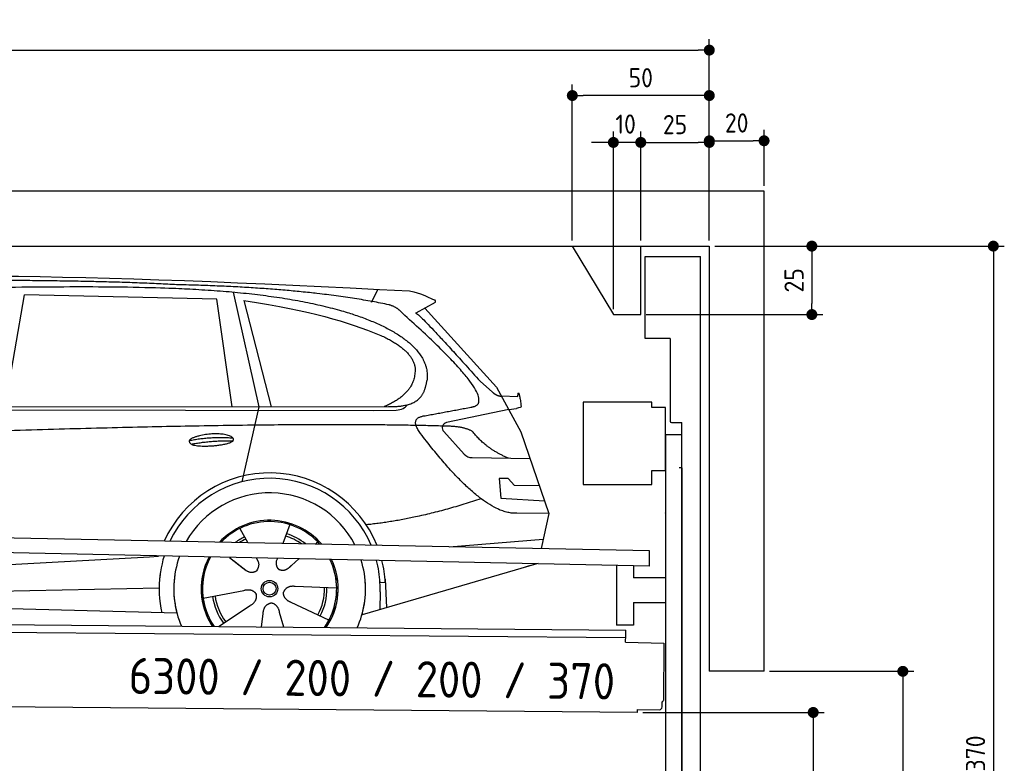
# Model space of a CAD drawing. Header units: millimetres. Extents: x -411 to 6777, y 0 to 6727.
# Tile 6 of 6: x 3183 to 6777, y 4015 to 6727. Entities that reach past the tile are written whole.
import ezdxf

# ---------------------------------------------------------------- set-up
doc = ezdxf.new("R2010")
doc.units = ezdxf.units.MM
doc.layers.add('4', color=3, linetype='Continuous')
for name, color, linetype, lineweight in [('car', 10, 'Continuous', 25), ('Freiraum', 7, 'Continuous', 25), ('Gebäude', 7, 'Continuous', 25), ('Logo', 7, 'Continuous', 25), ('Plattform', 7, 'Continuous', 25), ('Ständer vorne', 7, 'Continuous', 25), ('Tor', 200, 'Continuous', 25)]:
    doc.layers.add(name, color=color, linetype=linetype, lineweight=lineweight)
doc.styles.get("Standard").update_dxf_attribs({"font": 'ISOCP.SHX'})
doc.dimstyles.new('GEN-ISO', dxfattribs={"dimscale": 20, "dimtxt": 3.5, "dimasz": 2, "dimexe": 2, "dimexo": 1, "dimgap": 1.5, "dimtad": 1, "dimdec": 1, "dimlfac": 0.1, "dimdsep": 46, "dimtxsty": 'STANDARD', "dimblk": 'PUNKT', "dimcen": 2, "dimclrd": 256, "dimclre": 256, "dimclrt": 2, "dimadec": 0, "dimazin": 0, "dimtp": 0.1, "dimtm": 0.1, "dimtfac": 0.71, "dimtdec": 1, "dimtmove": 2, "dimatfit": 3, "dimldrblk": 'PUNKT', "dimfxl": 2, "dimtolj": 1, "dimarcsym": 0})

# ---------------------------------------------------------------- blocks, each defined once
blk = doc.blocks.new('PUNKT')
at = {"layer": '4', "color": 0, "linetype": 'ByBlock'}
blk.add_line((-0.5, 0), (-1, 0), dxfattribs=at)
at = {"layer": '4', "color": 0, "linetype": 'ByBlock', "const_width": 0.5}
blk.add_lwpolyline([(-0.25, 0, 1), (0.25, 0, 1)], format="xyb", close=True, dxfattribs=at)
blk = doc.blocks.new('*D239')
at = {"layer": '4', "lineweight": -2, "transparency": 16777216}
for p, q in [((5720, 5900.9), (6776.9, 5900.9)), ((6736.9, 5860.9), (6736.9, 2240)), ((6295.4, 2200), (6776.9, 2200))]:
    blk.add_line(p, q, dxfattribs=at)
at = {"layer": 'Defpoints', "color": 0, "transparency": 16777216}
for p in [(5700, 5900.9), (6275.4, 2200), (6736.9, 2200)]:
    blk.add_point(p, dxfattribs=at)
at = {"layer": '4', "lineweight": -2, "transparency": 16777216, "xscale": 40, "yscale": 40, "zscale": 40}
for p, rotation in [((6736.9, 5900.9), 90), ((6736.9, 2200), 270)]:
    blk.add_blockref('PUNKT', p, dxfattribs=dict(at, rotation=rotation))
at = {"layer": '4', "color": 2, "transparency": 16777216, "insert": (6671.9, 4050.4), "char_height": 70, "attachment_point": 5, "rotation": 90}
blk.add_mtext('370', dxfattribs=at)
blk = doc.blocks.new('*D241')
at = {"layer": '4', "lineweight": -2, "transparency": 16777216}
for p, q in [((5920, 4350), (6446.5, 4350)), ((6406.5, 4310), (6406.5, 2240)), ((6295.4, 2200), (6446.5, 2200))]:
    blk.add_line(p, q, dxfattribs=at)
at = {"layer": 'Defpoints', "color": 0, "transparency": 16777216}
for p in [(5900, 4350), (6275.4, 2200), (6406.5, 2200)]:
    blk.add_point(p, dxfattribs=at)
at = {"layer": '4', "lineweight": -2, "transparency": 16777216, "xscale": 40, "yscale": 40, "zscale": 40}
for p, rotation in [((6406.5, 4350), 90), ((6406.5, 2200), 270)]:
    blk.add_blockref('PUNKT', p, dxfattribs=dict(at, rotation=rotation))
at = {"layer": '4', "color": 2, "transparency": 16777216, "insert": (6341.5, 3275), "char_height": 70, "attachment_point": 5, "rotation": 90}
blk.add_mtext('H2', dxfattribs=at)
blk = doc.blocks.new('*D242')
at = {"layer": '4', "lineweight": -2, "transparency": 16777216}
for p, q in [((200, 5920.9), (200, 6655.8)), ((5700, 6120.9), (5700, 6655.8)), ((240, 6615.8), (5660, 6615.8))]:
    blk.add_line(p, q, dxfattribs=at)
at = {"layer": 'Defpoints', "color": 0, "transparency": 16777216}
for p in [(5700, 6615.8), (5700, 6100.9), (200, 5900.9)]:
    blk.add_point(p, dxfattribs=at)
at = {"layer": '4', "lineweight": -2, "transparency": 16777216, "xscale": 40, "yscale": 40, "zscale": 40, "rotation": 180}
blk.add_blockref('PUNKT', (200, 6615.8), dxfattribs=at)
at = {"layer": '4', "lineweight": -2, "transparency": 16777216, "xscale": 40, "yscale": 40, "zscale": 40}
blk.add_blockref('PUNKT', (5700, 6615.8), dxfattribs=at)
at = {"layer": '4', "color": 2, "transparency": 16777216, "insert": (2950, 6680.8), "char_height": 70, "attachment_point": 5}
blk.add_mtext('550', dxfattribs=at)
blk = doc.blocks.new('*D243')
at = {"layer": '4', "lineweight": -2, "transparency": 16777216}
for p, q in [((5457.5, 4200), (6119.3, 4200)), ((6079.3, 4160), (6079.3, 2240)), ((6099.3, 2200), (6119.3, 2200))]:
    blk.add_line(p, q, dxfattribs=at)
at = {"layer": 'Defpoints', "color": 0, "transparency": 16777216}
for p in [(5437.5, 4200), (6079.3, 2200), (6079.3, 2200)]:
    blk.add_point(p, dxfattribs=at)
at = {"layer": '4', "lineweight": -2, "transparency": 16777216, "xscale": 40, "yscale": 40, "zscale": 40}
for p, rotation in [((6079.3, 4200), 90), ((6079.3, 2200), 270)]:
    blk.add_blockref('PUNKT', p, dxfattribs=dict(at, rotation=rotation))
at = {"layer": '4', "color": 2, "transparency": 16777216, "insert": (6004.7, 3109.2), "char_height": 70, "attachment_point": 5, "rotation": 90}
blk.add_mtext('200', dxfattribs=at)
blk = doc.blocks.new('*D244')
at = {"layer": '4', "lineweight": -2, "transparency": 16777216}
for p, q in [((5450, 6121.3), (5450, 6319.1)), ((5700, 6120.9), (5700, 6319.1)), ((5490, 6279.1), (5660, 6279.1))]:
    blk.add_line(p, q, dxfattribs=at)
at = {"layer": 'Defpoints', "color": 0, "transparency": 16777216}
for p in [(5700, 6279.1), (5450, 6101.3), (5700, 6100.9)]:
    blk.add_point(p, dxfattribs=at)
at = {"layer": '4', "lineweight": -2, "transparency": 16777216, "xscale": 40, "yscale": 40, "zscale": 40, "rotation": 180}
blk.add_blockref('PUNKT', (5450, 6279.1), dxfattribs=at)
at = {"layer": '4', "lineweight": -2, "transparency": 16777216, "xscale": 40, "yscale": 40, "zscale": 40}
blk.add_blockref('PUNKT', (5700, 6279.1), dxfattribs=at)
at = {"layer": '4', "color": 2, "transparency": 16777216, "insert": (5575, 6344.2), "char_height": 70, "attachment_point": 5}
blk.add_mtext('25', dxfattribs=at)
blk = doc.blocks.new('*D245')
at = {"layer": '4', "lineweight": -2, "transparency": 16777216}
for p, q in [((5200, 5920.9), (5200, 6490.1)), ((5700, 5920.9), (5700, 6490.1)), ((5660, 6450.1), (5240, 6450.1))]:
    blk.add_line(p, q, dxfattribs=at)
at = {"layer": 'Defpoints', "color": 0, "transparency": 16777216}
for p in [(5200, 6450.1), (5200, 5900.9), (5700, 5900.9)]:
    blk.add_point(p, dxfattribs=at)
at = {"layer": '4', "lineweight": -2, "transparency": 16777216, "xscale": 40, "yscale": 40, "zscale": 40, "rotation": 180}
blk.add_blockref('PUNKT', (5200, 6450.1), dxfattribs=at)
at = {"layer": '4', "lineweight": -2, "transparency": 16777216, "xscale": 40, "yscale": 40, "zscale": 40}
blk.add_blockref('PUNKT', (5700, 6450.1), dxfattribs=at)
at = {"layer": '4', "color": 2, "transparency": 16777216, "insert": (5450, 6515.1), "char_height": 70, "attachment_point": 5}
blk.add_mtext('50', dxfattribs=at)
blk = doc.blocks.new('*D246')
at = {"layer": '4', "lineweight": -2, "transparency": 16777216}
for p, q in [((5720, 5900.9), (6114.4, 5900.9)), ((6074.4, 5860.9), (6074.4, 5691.3)), ((5470, 5651.3), (6114.4, 5651.3))]:
    blk.add_line(p, q, dxfattribs=at)
at = {"layer": 'Defpoints', "color": 0, "transparency": 16777216}
for p in [(5700, 5900.9), (5450, 5651.3), (6074.4, 5651.3)]:
    blk.add_point(p, dxfattribs=at)
at = {"layer": '4', "lineweight": -2, "transparency": 16777216, "xscale": 40, "yscale": 40, "zscale": 40}
for p, rotation in [((6074.4, 5900.9), 90), ((6074.4, 5651.3), 270)]:
    blk.add_blockref('PUNKT', p, dxfattribs=dict(at, rotation=rotation))
at = {"layer": '4', "color": 2, "transparency": 16777216, "insert": (6009.4, 5776.1), "char_height": 70, "attachment_point": 5, "rotation": 90}
blk.add_mtext('25', dxfattribs=at)
blk = doc.blocks.new('*D247')
at = {"layer": '4', "lineweight": -2, "transparency": 16777216}
for p, q in [((5350, 5671.3), (5350, 6319.1)), ((5450, 5920.9), (5450, 6319.1)), ((5310, 6279.1), (5270, 6279.1)), ((5450, 6279.1), (5350, 6279.1)), ((5490, 6279.1), (5530, 6279.1))]:
    blk.add_line(p, q, dxfattribs=at)
at = {"layer": 'Defpoints', "color": 0, "transparency": 16777216}
for p in [(5350, 6279.1), (5450, 5900.9), (5350, 5651.3)]:
    blk.add_point(p, dxfattribs=at)
at = {"layer": '4', "lineweight": -2, "transparency": 16777216, "xscale": 40, "yscale": 40, "zscale": 40}
blk.add_blockref('PUNKT', (5350, 6279.1), dxfattribs=at)
at = {"layer": '4', "lineweight": -2, "transparency": 16777216, "xscale": 40, "yscale": 40, "zscale": 40, "rotation": 180}
blk.add_blockref('PUNKT', (5450, 6279.1), dxfattribs=at)
at = {"layer": '4', "color": 2, "transparency": 16777216, "insert": (5394.7, 6346.1), "char_height": 70, "attachment_point": 5}
blk.add_mtext('10', dxfattribs=at)
blk = doc.blocks.new('Car')
at = {"layer": 'car'}
for p, q in [((3080.9, 5343.1), (3148, 5752.9)), ((3849.6, 5743), (3148, 5752.9)), ((3909.7, 5769.5), (4006.4, 5352.1)), ((4415, 5736.7), (4438.8, 5784.2)), ((3909.2, 5351.1), (3849.6, 5743)), ((3949.3, 5738.8), (4052.4, 5352.5)), ((4646.5, 5738.1), (4576.5, 5698.9)), ((4609.7, 5717.5), (4874.1, 5431.6)), ((4813.7, 5452.7), (4859.4, 5412.8)), ((4874.1, 5431.6), (4964.7, 5269.4)), ((4892, 5399.6), (4952.2, 5397.5)), ((1829, 5331), (4480.8, 5356.7)), ((1782.1, 5321.7), (4425.3, 5342.7)), ((4006.4, 5352.1), (3948, 5077.8)), ((4425.3, 5342.7), (4508.2, 5344.1)), ((4919.4, 5350.5), (4693, 5300.6)), ((4919.4, 5350.5), (4947.1, 5354.5)), ((4682.6, 5267.5), (4757.7, 5186.3)), ((4964.7, 5269.4), (5069.1, 4971.8)), ((4786.9, 5173.4), (4998.6, 5172.6)), ((4919.4, 5098.5), (4886.7, 5098.5)), ((4886.7, 5098.5), (4893.6, 5027)), ((4943.2, 5072.7), (4919.4, 5098.5)), ((5033.7, 5072.7), (4943.2, 5072.7)), ((4893.6, 5027), (5052.7, 5018.5)), ((5069.1, 4971.8), (4952.2, 4972.2)), ((5069.1, 4971.8), (5042.4, 4843.9)), ((3941.9, 4907.6), (3971.5, 4855.4)), ((4124.1, 4923), (4099.2, 4854)), ((3970.2, 4857.8), (3971.5, 4855.4)), ((4226.2, 4861.2), (4218.5, 4852.7)), ((4706.5, 4847.5), (5049.6, 4878.4)), ((1744.4, 4681.9), (3613.3, 4801.2)), ((3613.3, 4801.2), (3645.8, 4803.2)), ((3905.2, 4801.6), (3956.8, 4761.5)), ((3919.6, 4790.6), (3966.2, 4754.4)), ((4002.5, 4800.5), (4008.7, 4789.5)), ((4079.6, 4799.6), (4075.9, 4789.2)), ((4158.3, 4798.6), (4131.6, 4774.6)), ((5026.5, 4788.4), (4390.5, 4597)), ((5031.2, 4789.8), (4987.4, 4776.7)), ((4474.4, 4715.1), (4455.2, 4713.9)), ((4473.6, 4727.1), (4480.2, 4624)), ((1764.2, 4630), (3649.6, 4688.6)), ((3810, 4651.5), (3958.4, 4681.8)), ((4297.1, 4692.7), (4145.8, 4697.7)), ((4455.9, 4681.4), (4454.8, 4616.4)), ((4269.9, 4576.5), (4132.1, 4639.2)), ((1665.7, 4631.7), (3714.7, 4597)), ((3867.2, 4548.9), (3981.6, 4626.5)), ((4105, 4549), (4089.6, 4602.5)), ((4024.3, 4549), (4029.8, 4597.4))]:
    blk.add_line(p, q, dxfattribs=at)
for radius in [30.1, 23.6]:
    blk.add_circle((4052.2, 4688.8), radius, dxfattribs=at)
for centre, radius, start, end in [((4697.3, 5281), 20, 102.4358, 222.7473), ((4787, 5213.4), 40, 222.7473, 269.7861), ((4052.6, 4688.2), 422.7, 22.5487, 156.2143), ((4052.6, 4688.2), 403.4, 23.7263, 155.0367), ((4052.6, 4688.2), 350, 27.7494, 151.0136), ((4052.6, 4688.2), 250, 41.078, 137.685), ((4052.2, 4688.8), 245, 41.9641, 136.7989), ((4052.2, 4688.8), 209.6, 51.6404, 73.3995), ((4052.2, 4688.8), 209.6, 116.262, 127.1225), ((4052.2, 4688.8), 200.6, 116.1152, 123.6695), ((4052.2, 4688.8), 200.6, 55.0934, 73.5463), ((4052.6, 4688.2), 422.7, 164.0109, 164.2126), ((4052.6, 4688.2), 403.4, 163.2593, 179.9464), ((4052.6, 4688.2), 350, 160.7243, 195.1055), ((4052.6, 4688.2), 250, 152.8016, 213.8648), ((4052.2, 4688.8), 245, 152.3519, 188.7348), ((4052.6, 4688.2), 250, 326.1848, 25.8498), ((4052.6, 4688.2), 250, 326.1848, 25.8498), ((4052.2, 4688.8), 245, 0.9266, 26.2995), ((4052.6, 4688.2), 350, 344.8945, 17.9271), ((4052.6, 4688.2), 403.4, 3.6504, 15.3921), ((4052.6, 4688.2), 422.7, 3.6504, 14.6404), ((4052.6, 4688.2), 403.4, 173.0827, 193.1146), ((4052.6, 4688.2), 350, 172.1254, 203.4635), ((4052.6, 4688.2), 250, 169.2195, 213.8648), ((4052.2, 4688.8), 245, 169.1336, 214.8006), ((4052.2, 4688.8), 245, 325.2489, 9.5178), ((4052.6, 4688.2), 250, 326.1848, 9.4319), ((4052.6, 4688.2), 350, 336.586, 6.526), ((4052.6, 4688.2), 403.4, 359.0315, 5.5686), ((4052.6, 4688.2), 422.7, 3.6504, 3.7403), ((4052.2, 4688.8), 200.6, 332.1152, 1.5463), ((4052.2, 4688.8), 209.6, 332.262, 1.3995), ((4052.2, 4688.8), 209.6, 188.262, 217.3995), ((4052.2, 4688.8), 200.6, 188.1152, 217.5463)]:
    blk.add_arc(centre, radius, start, end, dxfattribs=at)
for points, degree in [([(2207.9, 5772.9), (2494.9, 5837.1), (3380, 5831.9), (4552.5, 5779.4)], 3), ([(3702.6, 5794.3), (3354.2, 5810.5), (2738.3, 5800.1)], 2), ([(4478.1, 5728.3), (4177, 5788.2), (3702.6, 5794.3)], 2), ([(4552.5, 5779.4), (4599.3, 5770.4), (4608.3, 5762.2), (4645.8, 5746.7)], 3), ([(3949.3, 5738.8), (4203.7, 5702.2), (4317.2, 5667.6), (4450.5, 5616.1)], 3), ([(4527.8, 5698), (4509.7, 5719.7), (4478.1, 5728.3)], 2), ([(4646.5, 5738.1), (4648.2, 5739.7), (4648.9, 5742.8), (4648.3, 5745.6), (4645.8, 5746.7)], 4), ([(4792.7, 5360), (4881.9, 5388.8), (4527.8, 5698)], 2), ([(4576.5, 5698.9), (4584.3, 5703.3), (4813.7, 5452.7)], 2), ([(4450.5, 5616.1), (4565.1, 5565.1), (4575.8, 5500.1)], 2), ([(4575.8, 5500.1), (4581.5, 5405.6), (4464.2, 5356.5)], 2), ([(4480.8, 5356.7), (4530.9, 5357.2), (4603.9, 5362.5), (4611.6, 5409.4), (4619.8, 5452.6)], 4), ([(4859.4, 5412.8), (4867.7, 5405.6), (4881, 5398), (4890, 5398), (4892, 5399.6)], 4), ([(4952.2, 5397.5), (4953.4, 5436.4), (4964.7, 5362.2)], 2), ([(4508.2, 5344.1), (4527.5, 5344.9), (4542.2, 5354), (4549.4, 5364.3)], 3), ([(4579.4, 5377.2), (4579.5, 5377.3), (4579.6, 5377.3), (4579.6, 5377.3)], 3), ([(4964.7, 5362.2), (4965, 5358.5), (4959.4, 5356.8), (4947.1, 5354.5)], 3), ([(4598.5, 5259.2), (4554.2, 5317.5), (4614.1, 5324.7)], 2), ([(4700.1, 5287), (3823.5, 5307.4), (1391.4, 5172.9)], 2), ([(4787.9, 5269.4), (4750.5, 5287.5), (4700.1, 5287)], 2), ([(4952.2, 4972.2), (4826.5, 4964), (4598.5, 5259.2)], 2), ([(4919.4, 5172.9), (4833.7, 5208), (4787.9, 5269.4)], 2), ([(3754.7, 5226.2), (3830.1, 5243.1), (3913.6, 5237.3)], 2), ([(3761.9, 5213.4), (3835.9, 5228), (3913.8, 5227.2)], 2), ([(4820.2, 5023.6), (4595.6, 4946.1), (4402.8, 4924.9)], 2), ([(3957.1, 4761.5), (3980.6, 4739.8), (4003.7, 4753.4)], 2), ([(3958.4, 4681.8), (3989, 4690.8), (4003.8, 4668.4)], 2), ([(4145.8, 4697.7), (4114, 4701.4), (4103.2, 4676.8)], 2), ([(4132.1, 4639.2), (4102, 4650), (4103.2, 4676.8)], 2), ([(3981.6, 4626.5), (4009.5, 4642.2), (4003.8, 4668.4)], 2), ([(4029.8, 4597.4), (4030.7, 4629.4), (4056.6, 4636.5)], 2), ([(4089.6, 4602.5), (4083.3, 4633.8), (4056.6, 4636.5)], 2)]:
    blk.add_open_spline(points, degree=degree, dxfattribs=at)
for points, degree, knots in [([(2377.5, 5760.7), (2404.1, 5763), (2543.5, 5766.1), (3564.7, 5795.6), (4185, 5794.9), (4642, 5626.4), (4619.8, 5452.6)], 4, [0.0821318, 0.0821318, 0.0821318, 0.0821318, 0.0821318, 0.258851, 0.508851, 1, 1, 1, 1, 1]), ([(4614.1, 5324.7), (4780.7, 5357.3), (4783.6, 5357.9), (4791.9, 5359.8), (4792.7, 5360)], 1, [0.1611508, 0.1611508, 1, 1.0196119, 1.078724, 1.0847856, 1.0847856]), ([(3761.9, 5213.4), (3738.3, 5229.7), (3783.7, 5245.5), (3866.4, 5265.7), (3959.3, 5232.6), (3897.3, 5208.8), (3788.3, 5201.6), (3766.8, 5210.4), (3761.9, 5213.4)], 5, [0, 0, 0, 0, 0, 0, 0.300106, 0.500106, 0.700106, 1, 1, 1, 1, 1, 1]), ([(4008.7, 4789.5), (4010.4, 4785.4), (4011.4, 4781.5), (4011.7, 4777.6), (4012.4, 4769), (4009.8, 4760.9), (4003.7, 4753.4)], 3, [0.2167758, 0.2167758, 0.2167758, 0.2167758, 0.4600873, 0.4600873, 0.4600873, 1, 1, 1, 1]), ([(4075.9, 4789.2), (4075.3, 4786.1), (4075.1, 4783.1), (4075.2, 4780.1), (4075.6, 4777.3), (4076.4, 4771.6), (4078.5, 4766.2), (4082, 4761.7), (4087, 4758.7)], 4, [0.3191838, 0.3191838, 0.3191838, 0.3191838, 0.3191838, 0.5438253, 0.5438253, 0.5438253, 0.5438253, 1, 1, 1, 1, 1]), ([(4131.6, 4774.6), (4131.6, 4774.6), (4131.6, 4774.6), (4131.6, 4774.6), (4131.6, 4774.6), (4122.6, 4764.8), (4112, 4754.7), (4097.8, 4752.2), (4087, 4758.7)], 4, [-0.000003, -0.000003, -0.000003, -0.000003, -0.000003, 0, 0, 0, 0, 1, 1, 1, 1, 1])]:
    blk.add_open_spline(points, degree=degree, knots=knots, dxfattribs=at)
blk = doc.blocks.new('*D253')
at = {"layer": '4', "lineweight": -2, "transparency": 16777216}
for p, q in [((5700, 5920.9), (5700, 6325.1)), ((5900, 6120.8), (5900, 6325.1)), ((5740, 6285.1), (5860, 6285.1))]:
    blk.add_line(p, q, dxfattribs=at)
at = {"layer": 'Defpoints', "color": 0, "transparency": 16777216}
for p in [(5900, 6285.1), (5900, 6100.8), (5700, 5900.9)]:
    blk.add_point(p, dxfattribs=at)
at = {"layer": '4', "lineweight": -2, "transparency": 16777216, "xscale": 40, "yscale": 40, "zscale": 40, "rotation": 180}
blk.add_blockref('PUNKT', (5700, 6285.1), dxfattribs=at)
at = {"layer": '4', "lineweight": -2, "transparency": 16777216, "xscale": 40, "yscale": 40, "zscale": 40}
blk.add_blockref('PUNKT', (5900, 6285.1), dxfattribs=at)
at = {"layer": '4', "color": 2, "transparency": 16777216, "insert": (5800, 6350.1), "char_height": 70, "attachment_point": 5}
blk.add_mtext('20', dxfattribs=at)
blk = doc.blocks.new('Plattform OG 6200 550')
at = {"layer": 'Plattform'}
for p, q in [((5482.3, 4789.6), (348.5, 4892)), ((5481.2, 4733.6), (347.5, 4841)), ((5481.2, 4733.6), (5482.3, 4789.5)), ((5361.5, 4736.1), (5361.5, 4518.3)), ((5423.5, 4734.7), (5423.5, 4690.8)), ((5539.9, 4690.8), (5423.5, 4690.8)), ((5423.5, 4600.8), (5423.5, 4518.3)), ((5423.5, 4600.8), (5539.9, 4600.8)), ((440.2, 4543.6), (5395, 4500.4)), ((446, 4516.5), (5394.8, 4473.4)), ((5423.5, 4518.3), (5361.5, 4518.3)), ((5394.9, 4480.2), (5395, 4495.2)), ((5395, 4495.2), (5395, 4500.4)), ((5394.7, 4456.2), (5394.9, 4480.2)), ((5394.7, 4456.2), (5534.1, 4453)), ((5534.1, 4453), (5532.3, 4244)), ((5437.5, 4200), (372.6, 4244.2)), ((5437.5, 4200), (5437.5, 4210.8)), ((5437.5, 4210.8), (5517.5, 4210.1)), ((5527.6, 4220.1), (5527.8, 4238.2))]:
    blk.add_line(p, q, dxfattribs=at)
for centre, radius, start, end in [((5526.2, 4244.1), 6.08, 284.5689, 358.9086), ((5517.6, 4220.1), 10, 269.5, 359.5)]:
    blk.add_arc(centre, radius, start, end, dxfattribs=at)
blk = doc.blocks.new('Ständer vorne ab 340')
at = {"layer": 'Ständer vorne'}
for p, q in [((5240, 5332), (5240, 5032)), ((5490, 5332), (5240, 5332)), ((5490, 5312), (5490, 5332)), ((5540, 5312), (5490, 5312)), ((5540, 5082), (5540, 5312)), ((5540.2, 5212), (5539.8, 5212)), ((5540, 5212), (5540, 2200)), ((5600, 5212), (5540, 5212)), ((5600, 2198.7), (5600, 5212)), ((5490, 5032), (5490, 5082)), ((5490, 5082), (5540, 5082)), ((5240, 5032), (5490, 5032)), ((5540, 4927.4), (5540, 4928.4)), ((5511.2, 2195), (5511.2, 2187)), ((5595.1, 2195), (5511.2, 2195)), ((5511.2, 2187), (5600, 2187)), ((5600, 2187), (5600, 2190))]:
    blk.add_line(p, q, dxfattribs=at)
blk = doc.blocks.new('Gebäude_370_GT200')
at = {"layer": 'Freiraum'}
blk.add_lwpolyline([(5200, 5900.9), (5350, 5650.9), (5450, 5650.9), (5450, 5900.9)], dxfattribs=at)
at = {"layer": 'Gebäude'}
for p, q in [((5900, 6100.8), (0, 6100.8)), ((5900, 4350), (5900, 6100.8)), ((200, 5900.9), (5700, 5900.9)), ((5700, 5900.9), (5700, 4350)), ((5900, 4350), (5700, 4350))]:
    blk.add_line(p, q, dxfattribs=at)
blk = doc.blocks.new('Tor ab 370 Gebäude')
at = {"layer": 'Tor'}
for p, q in [((5465.6, 5564.5), (5465.6, 5863)), ((5465.6, 5863), (5668, 5863)), ((5668, 2187), (5668, 5863)), ((5557, 5564.5), (5465.6, 5564.5)), ((5557, 5564.5), (5557, 5263)), ((5562, 5257.1), (5600, 5257)), ((5600, 5092), (5600, 5257)), ((5600, 5092), (5590, 5092)), ((5600, 5092), (5600, 2187)), ((5600, 2187), (5600, 5092)), ((5668, 2187), (5600, 2187))]:
    blk.add_line(p, q, dxfattribs=at)
blk.add_arc((5563, 5263), 6, 180, 260.4059, dxfattribs=at)

msp = doc.modelspace()

# ---------------------------------------------------------------- block references
at = {"layer": 'car', "rotation": 359.4752422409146}
msp.add_blockref('Car', (0, 0), dxfattribs=at)
at = {"layer": 'Gebäude', "linetype": 'Continuous'}
msp.add_blockref('Gebäude_370_GT200', (0, 0), dxfattribs=at)
at = {"layer": 'Plattform'}
msp.add_blockref('Plattform OG 6200 550', (0, 0), dxfattribs=at)
at = {"layer": 'Ständer vorne'}
msp.add_blockref('Ständer vorne ab 340', (0, 0), dxfattribs=at)
at = {"layer": 'Tor', "linetype": 'ByBlock'}
msp.add_blockref('Tor ab 370 Gebäude', (0, 0), dxfattribs=at)

# ---------------------------------------------------------------- texts
at = {"layer": 'Logo'}
msp.add_text('6300 / 200 / 200 / 370', height=132, rotation=359.32895, dxfattribs=at).set_placement((3580.37, 4267.72))

# ---------------------------------------------------------------- dimensions: what is measured, and where the dimension line sits
at = {"layer": '4'}
for base, p1, p2, override, picture, middle in [((5700, 6615.8), (200, 5900.88), (5700, 6100.88), {"dimtdec": 3, "dimtolj": 0}, '*D242', (2950, 6680.8)), ((5200, 6450.12), (5700, 5900.88), (5200, 5900.88), {"dimtdec": 3, "dimtolj": 0}, '*D245', (5450, 6515.12)), ((5700, 6279.15), (5449.99, 6101.29), (5700, 6100.88), {"dimtdec": 3, "dimtolj": 0}, '*D244', (5575, 6344.16)), ((5900, 6285.09), (5700, 5900.88), (5900, 6100.82), {"dimtol": 0, "dimlim": 0, "dimtp": 0.1, "dimtm": 0.1, "dimtfac": 0.71, "dimtdec": 3, "dimtolj": 0, "dimtzin": 8}, '*D253', (5800, 6350.1))]:
    dim = msp.add_linear_dim(base=base, p1=p1, p2=p2, dimstyle='GEN-ISO', override=override, dxfattribs=at)
    dim.commit()
    dim.dimension.update_dxf_attribs({"geometry": picture, "text_midpoint": middle})
dim = msp.add_linear_dim(base=(5349.99, 6279.15), p1=(5449.99, 5900.88), p2=(5349.99, 5651.29), dimstyle='GEN-ISO', override={"dimtdec": 3, "dimtolj": 0}, dxfattribs=at)
dim.commit()
dim.dimension.update_dxf_attribs({"geometry": '*D247', "text_midpoint": (5394.75, 6346.13), "dimtype": 160})
for base, p2, override, picture, middle in [((6074.39, 5651.29), (5449.99, 5651.29), {"dimtdec": 3, "dimtolj": 0}, '*D246', (6009.39, 5776.08)), ((6736.86, 2200), (6275.45, 2200), {"dimdec": 0, "dimtdec": 3, "dimtolj": 0}, '*D239', (6671.86, 4050.44))]:
    dim = msp.add_linear_dim(base=base, p1=(5700, 5900.88), p2=p2, angle=90, dimstyle='GEN-ISO', override=override, dxfattribs=at)
    dim.commit()
    dim.dimension.update_dxf_attribs({"geometry": picture, "text_midpoint": middle})
dim = msp.add_linear_dim(base=(6406.55, 2200), p1=(5900, 4350), p2=(6275.45, 2200), angle=90, text='H2', dimstyle='GEN-ISO', override={"dimdec": 0, "dimtdec": 3, "dimtolj": 0}, dxfattribs=at)
dim.commit()
dim.dimension.update_dxf_attribs({"geometry": '*D241', "text_midpoint": (6341.54, 3275)})
dim = msp.add_linear_dim(base=(6079.31, 2200), p1=(5437.5, 4199.97), p2=(6079.31, 2200), angle=90, dimstyle='GEN-ISO', override={"dimtdec": 3, "dimtolj": 0}, dxfattribs=at)
dim.commit()
dim.dimension.update_dxf_attribs({"geometry": '*D243', "text_midpoint": (6004.71, 3109.23), "dimtype": 160})

doc.saveas('drawing.dxf')
